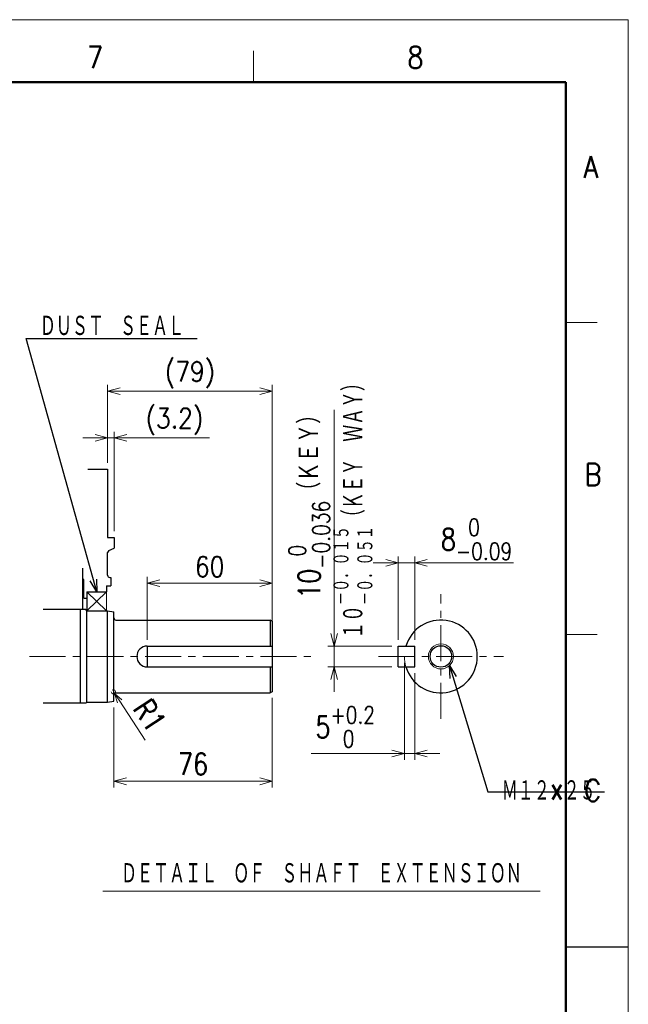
# Model space of a CAD drawing. Header units: millimetres. Extents: x 0 to 1300, y 0 to 891.
# Tile 127 of 127: x 968 to 1260, y 418 to 891. Entities that reach past the tile are written whole.
import ezdxf

# ---------------------------------------------------------------- set-up
doc = ezdxf.new("R2010")
doc.units = ezdxf.units.MM
doc.header["$LTSCALE"] = 0.545669
doc.linetypes.add('CENTER', pattern=[50.8, 31.75, -6.35, 6.35, -6.35])
doc.layers.add('NoLayerName_001', color=7, linetype='Continuous')
doc.styles.get("Standard").update_dxf_attribs({"font": 'txt', "bigfont": 'extfont2'})
doc.dimstyles.get("Standard").update_dxf_attribs({"dimtxt": 2.5, "dimasz": 2.5, "dimexe": 1, "dimexo": 1, "dimtad": 1, "dimdec": 3, "dimzin": 0, "dimdsep": 46, "dimtxsty": 'Standard', "dimcen": 2.5, "dimadec": 3, "dimazin": 0, "dimtfac": 0.75, "dimtdec": 3, "dimtmove": 0, "dimatfit": 3, "dimfxl": 1, "dimarcsym": 0})

# ---------------------------------------------------------------- blocks, each defined once
blk = doc.blocks.new('_OPEN30')
at = {"color": 0, "linetype": 'ByBlock', "lineweight": -2}
for p, q in [((-1, 0.267949), (0, 0)), ((0, 0), (-1, -0.267949)), ((0, 0), (-1, 0))]:
    blk.add_line(p, q, dxfattribs=at)
blk = doc.blocks.new('*D18')
at = {"layer": 'Defpoints', "color": 0}
for p in [(1089, 620.25), (1029, 590), (1089, 590)]:
    blk.add_point(p, dxfattribs=at)
at = {"layer": 'NoLayerName_001', "color": 0, "linetype": 'Continuous', "lineweight": 13}
for p, q in [((1029, 593), (1029, 623.25)), ((1035, 620.25), (1083, 620.25)), ((1089, 593), (1089, 623.25))]:
    blk.add_line(p, q, dxfattribs=at)
at = {"layer": 'NoLayerName_001', "color": 0, "lineweight": 13, "xscale": 6, "yscale": 6, "zscale": 6, "rotation": 180}
blk.add_blockref('_OPEN30', (1029, 620.25), dxfattribs=at)
at = {"layer": 'NoLayerName_001', "color": 0, "lineweight": 13, "xscale": 6, "yscale": 6, "zscale": 6}
blk.add_blockref('_OPEN30', (1089, 620.25), dxfattribs=at)
at = {"layer": 'NoLayerName_001', "color": 0, "lineweight": 13, "insert": (1059, 628.15), "char_height": 9.6, "attachment_point": 5}
blk.add_mtext('\\W0.8594;60', dxfattribs=at)
blk = doc.blocks.new('*D21')
at = {"layer": 'Defpoints', "color": 0}
for p in [(1013.2, 690), (1010, 675), (1013.2, 642.15)]:
    blk.add_point(p, dxfattribs=at)
at = {"layer": 'NoLayerName_001', "color": 0, "linetype": 'Continuous', "lineweight": 13}
for p, q in [((1010, 678), (1010, 693)), ((1013.2, 645.15), (1013.2, 693)), ((1004, 690), (998, 690)), ((1010, 690), (1013.2, 690)), ((1013.2, 690), (1058.88, 690)), ((1019.2, 690), (1025.2, 690))]:
    blk.add_line(p, q, dxfattribs=at)
at = {"layer": 'NoLayerName_001', "color": 0, "lineweight": 13, "xscale": 6, "yscale": 6, "zscale": 6}
blk.add_blockref('_OPEN30', (1010, 690), dxfattribs=at)
at = {"layer": 'NoLayerName_001', "color": 0, "lineweight": 13, "xscale": 6, "yscale": 6, "zscale": 6, "rotation": 180}
blk.add_blockref('_OPEN30', (1013.2, 690), dxfattribs=at)
at = {"layer": 'NoLayerName_001', "color": 0, "lineweight": 13, "insert": (1042.04, 697.9), "char_height": 9.6, "attachment_point": 5}
blk.add_mtext('\\W0.8594;(3.2)', dxfattribs=at)
blk = doc.blocks.new('*D22')
at = {"layer": 'Defpoints', "color": 0}
for p in [(1089, 712.5), (1010, 675), (1089, 601.92)]:
    blk.add_point(p, dxfattribs=at)
at = {"layer": 'NoLayerName_001', "color": 0, "linetype": 'Continuous', "lineweight": 13}
for p, q in [((1010, 678), (1010, 715.5)), ((1089, 604.92), (1089, 715.5)), ((1016, 712.5), (1083, 712.5))]:
    blk.add_line(p, q, dxfattribs=at)
at = {"layer": 'NoLayerName_001', "color": 0, "lineweight": 13, "xscale": 6, "yscale": 6, "zscale": 6, "rotation": 180}
blk.add_blockref('_OPEN30', (1010, 712.5), dxfattribs=at)
at = {"layer": 'NoLayerName_001', "color": 0, "lineweight": 13, "xscale": 6, "yscale": 6, "zscale": 6}
blk.add_blockref('_OPEN30', (1089, 712.5), dxfattribs=at)
at = {"layer": 'NoLayerName_001', "color": 0, "lineweight": 13, "insert": (1049.5, 720.4), "char_height": 9.6, "attachment_point": 5}
blk.add_mtext('\\W0.8594;(79)', dxfattribs=at)
blk = doc.blocks.new('*D36')
at = {"layer": 'Defpoints', "color": 0}
for p in [(1089, 568.08), (1013, 563.5), (1089, 525)]:
    blk.add_point(p, dxfattribs=at)
at = {"layer": 'NoLayerName_001', "color": 0, "linetype": 'Continuous', "lineweight": 13}
for p, q in [((1089, 565.08), (1089, 522)), ((1013, 560.5), (1013, 522)), ((1019, 525), (1083, 525))]:
    blk.add_line(p, q, dxfattribs=at)
at = {"layer": 'NoLayerName_001', "color": 0, "lineweight": 13, "xscale": 6, "yscale": 6, "zscale": 6, "rotation": 180}
blk.add_blockref('_OPEN30', (1013, 525), dxfattribs=at)
at = {"layer": 'NoLayerName_001', "color": 0, "lineweight": 13, "xscale": 6, "yscale": 6, "zscale": 6}
blk.add_blockref('_OPEN30', (1089, 525), dxfattribs=at)
at = {"layer": 'NoLayerName_001', "color": 0, "lineweight": 13, "insert": (1051, 533.36), "char_height": 10.5, "attachment_point": 5}
blk.add_mtext('\\W0.8000;76', dxfattribs=at)
blk = doc.blocks.new('*D41')
at = {"layer": 'Defpoints', "color": 0}
for p in [(1157.5, 630), (1149.5, 590), (1157.5, 590)]:
    blk.add_point(p, dxfattribs=at)
at = {"layer": 'NoLayerName_001', "color": 0, "linetype": 'Continuous', "lineweight": 13}
for p, q in [((1143.5, 630), (1137.5, 630)), ((1149.5, 593), (1149.5, 633)), ((1149.5, 630), (1157.5, 630)), ((1157.5, 593), (1157.5, 633)), ((1157.5, 630), (1204.82, 630)), ((1163.5, 630), (1169.5, 630))]:
    blk.add_line(p, q, dxfattribs=at)
at = {"layer": 'NoLayerName_001', "color": 0, "lineweight": 13, "xscale": 6, "yscale": 6, "zscale": 6}
blk.add_blockref('_OPEN30', (1149.5, 630), dxfattribs=at)
at = {"layer": 'NoLayerName_001', "color": 0, "lineweight": 13, "xscale": 6, "yscale": 6, "zscale": 6, "rotation": 180}
blk.add_blockref('_OPEN30', (1157.5, 630), dxfattribs=at)
at = {"layer": 'NoLayerName_001', "color": 0, "lineweight": 13, "insert": (1187.16, 641.29), "char_height": 10.5, "attachment_point": 5}
blk.add_mtext('\\A1;\\W0.8000;8{\\H8.202600;\\S 0^ -0.09;}', dxfattribs=at)
blk = doc.blocks.new('*D43')
at = {"layer": 'Defpoints', "color": 0}
for p in [(1152.5, 585), (1157.5, 580), (1157.5, 538.33)]:
    blk.add_point(p, dxfattribs=at)
at = {"layer": 'NoLayerName_001', "color": 0, "linetype": 'Continuous', "lineweight": 13}
for p, q in [((1152.5, 582), (1152.5, 535.33)), ((1157.5, 577), (1157.5, 535.33)), ((1152.5, 538.33), (1107.65, 538.33)), ((1146.5, 538.33), (1140.5, 538.33)), ((1152.5, 538.33), (1157.5, 538.33)), ((1163.5, 538.33), (1169.5, 538.33))]:
    blk.add_line(p, q, dxfattribs=at)
at = {"layer": 'NoLayerName_001', "color": 0, "lineweight": 13, "xscale": 6, "yscale": 6, "zscale": 6}
blk.add_blockref('_OPEN30', (1152.5, 538.33), dxfattribs=at)
at = {"layer": 'NoLayerName_001', "color": 0, "lineweight": 13, "xscale": 6, "yscale": 6, "zscale": 6, "rotation": 180}
blk.add_blockref('_OPEN30', (1157.5, 538.33), dxfattribs=at)
at = {"layer": 'NoLayerName_001', "color": 0, "lineweight": 13, "insert": (1124.08, 551.12), "char_height": 10.5, "attachment_point": 5}
blk.add_mtext('\\A1;\\W0.8000;5{\\H8.202600;\\S+0.2^  0;}', dxfattribs=at)
blk = doc.blocks.new('*D44')
at = {"layer": 'Defpoints', "color": 0}
for p in [(1118.75, 590), (1149.5, 590), (1149.5, 580)]:
    blk.add_point(p, dxfattribs=at)
at = {"layer": 'NoLayerName_001', "color": 0, "linetype": 'Continuous', "lineweight": 13}
for p, q in [((1118.75, 590), (1118.75, 703.6)), ((1118.75, 596), (1118.75, 602)), ((1146.5, 590), (1115.75, 590)), ((1118.75, 580), (1118.75, 590)), ((1146.5, 580), (1115.75, 580)), ((1118.75, 574), (1118.75, 568))]:
    blk.add_line(p, q, dxfattribs=at)
at = {"layer": 'NoLayerName_001', "color": 0, "lineweight": 13, "xscale": 6, "yscale": 6, "zscale": 6}
for p, rotation in [((1118.75, 590), 270), ((1118.75, 580), 90)]:
    blk.add_blockref('_OPEN30', p, dxfattribs=dict(at, rotation=rotation))
at = {"layer": 'NoLayerName_001', "color": 0, "lineweight": 13, "insert": (1106.77, 659.39), "char_height": 10.5, "attachment_point": 5, "rotation": 90}
blk.add_mtext('\\A1;\\W0.8000;10{\\H8.202600;\\S 0^ -0.036;}（ＫＥＹ）    ', dxfattribs=at)
blk = doc.blocks.new('*D46')
at = {"layer": 'Defpoints', "color": 0}
for p in [(1012.74, 568.04), (1013.29, 567.21)]:
    blk.add_point(p, dxfattribs=at)
at = {"layer": 'NoLayerName_001', "color": 0, "linetype": 'Continuous', "lineweight": 13}
for p, q in [((1012.74, 568.04), (1013.29, 567.21)), ((1015.77, 563.45), (1028.05, 544.84))]:
    blk.add_line(p, q, dxfattribs=at)
blk.add_arc((1012.74, 568.04), 1, 180, 123.4181, dxfattribs=at)
at = {"layer": 'NoLayerName_001', "color": 0, "lineweight": 13, "xscale": 4.5, "yscale": 4.5, "zscale": 4.5, "rotation": 123.4189213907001}
blk.add_blockref('_OPEN30', (1013.29, 567.21), dxfattribs=at)
at = {"layer": 'NoLayerName_001', "color": 0, "lineweight": 13, "insert": (1030.27, 556.66), "char_height": 10.5, "attachment_point": 5, "rotation": 303.4189}
blk.add_mtext('\\W0.8000;R1', dxfattribs=at)
blk = doc.blocks.new('_NONE')

msp = doc.modelspace()

# ---------------------------------------------------------------- linework, layer by layer
at = {"layer": 'NoLayerName_001', "color": 7, "linetype": 'Continuous', "lineweight": 13}
for p in [(0, 891), (1260, 0)]:
    msp.add_line(p, (1260, 891), dxfattribs=at)
at = {"layer": 'NoLayerName_001', "color": 2, "linetype": 'Continuous', "lineweight": 13}
for p, q in [((1080, 861), (1080, 876)), ((1230, 745.5), (1245, 745.5)), ((1009.5, 616), (1000, 607)), ((1000, 616), (1009.5, 607)), ((1009.5, 616), (1009.5, 607)), ((1245, 595.5), (1230, 595.5)), ((1007.6381, 472.264), (1217.6381, 472.264))]:
    msp.add_line(p, q, dxfattribs=at)
at = {"layer": 'NoLayerName_001', "color": 7, "linetype": 'Continuous', "lineweight": 50}
for p, q in [((75, 861), (1230, 861)), ((1230, 861), (1230, 30))]:
    msp.add_line(p, q, dxfattribs=at)
at = {"layer": 'NoLayerName_001', "color": 7, "linetype": 'Continuous', "lineweight": 25}
for p, q in [((1000.443, 675), (1010, 675)), ((1010, 675), (1010, 642.15)), ((1010, 642.15), (1013.2, 642.15)), ((1013.2, 642.15), (1013.2, 637)), ((1010, 624), (1010, 634.953)), ((1010.6013, 635.8701), (1013.2, 637)), ((998, 607.5), (998, 627.5)), ((998.5, 622), (998, 622)), ((998.5, 613), (998.5, 622)), ((1011, 623), (1011.5, 623)), ((1011.5, 623), (1011.5, 619)), ((1000, 616), (1009.5, 616)), ((1000, 616), (1000, 613)), ((1000, 616), (1009.5, 616)), ((1000, 616), (1000, 607)), ((1009.5, 619), (1009.5, 616)), ((1009.5, 619), (1011.5, 619)), ((998.5, 613), (1000, 613)), ((999.5, 607.5), (979, 607.5)), ((997, 562.5), (997, 607.5)), ((1000, 607), (999.5, 607.5)), ((1000, 563), (1000, 607)), ((1000, 607), (1010, 607)), ((1010, 607), (1013, 606.5)), ((1010, 563), (1010, 607)), ((1013, 563.5), (1013, 606.5)), ((1014, 602.5), (1088, 602.5)), ((1089, 601.9226), (1088, 602.5)), ((1088, 602.5), (1088, 590)), ((1089, 601.9226), (1089, 568.0774)), ((1089, 601.9226), (1089, 568.0774)), ((1029, 590), (1029, 580)), ((1029, 590), (1089, 590)), ((1149.5, 580), (1149.5, 590)), ((1149.5, 590), (1157.5, 590)), ((1157.5, 580), (1157.5, 590)), ((1029, 580), (1089, 580)), ((1088, 580), (1088, 567.5)), ((1149.5, 580), (1157.5, 580)), ((1089, 568.0774), (1088, 567.5)), ((1010, 563), (1013, 563.5)), ((1014, 567.5), (1088, 567.5)), ((999.5, 562.5), (979, 562.5)), ((999.5, 562.5), (1000, 563)), ((1000, 563), (1010, 563)), ((1230, 445.5), (1260, 445.5))]:
    msp.add_line(p, q, dxfattribs=at)
at = {"layer": 'NoLayerName_001', "color": 4, "linetype": 'CENTER', "lineweight": 13}
for p, q in [((1170, 555), (1170, 615)), ((972.5, 585), (1107.5, 585)), ((1140, 585), (1200, 585))]:
    msp.add_line(p, q, dxfattribs=at)
at = {"layer": 'NoLayerName_001', "color": 4, "linetype": 'Continuous', "lineweight": 13}
msp.add_circle((1170, 585), 6, dxfattribs=at)
at = {"layer": 'NoLayerName_001', "color": 7, "linetype": 'Continuous', "lineweight": 25}
msp.add_circle((1170, 585), 5.15, dxfattribs=at)
for centre, radius, start, end in [((1011, 634.953), 1, 113.498566, 180), ((1011, 624), 1, 180, 270), ((1014, 603.5), 1, 180, 270), ((1170, 585), 17.5, 196.60155, 163.39845), ((1029, 585), 5, 90, 270), ((1014, 566.5), 1, 90, 180)]:
    msp.add_arc(centre, radius, start, end, dxfattribs=at)
at = {"layer": 'NoLayerName_001', "color": 4, "linetype": 'Continuous', "lineweight": 13}
msp.add_arc((1170, 585), 17.5, 180, 196.60155, dxfattribs=at)

# ---------------------------------------------------------------- texts
at = {"layer": 'NoLayerName_001', "color": 2, "lineweight": 13, "char_height": 10.5}
for s, insert, attachment_point in [('\\A1;\\W0.8600;7', (1000.1805, 867.694), 7), ('\\A1;\\W0.8600;8', (1153.8958, 867.694), 7), ('\\A1;\\W0.8600;A', (1238.5673, 814.993), 7), ('\\A1;\\W0.8600;B', (1239.0497, 667.1685), 7), ('\\A1;\\W0.8600;C', (1238.8108, 515.3768), 7), ('\\A1;\\W0.6667;ＤＥＴＡＩＬ\u3000ＯＦ\u3000ＳＨＡＦＴ\u3000ＥＸＴＥＮＳＩＯＮ', (1112.6381, 480.6757), 5)]:
    msp.add_mtext(s, dxfattribs=dict(at, insert=insert, attachment_point=attachment_point))
at = {"layer": 'NoLayerName_001', "color": 3, "linetype": 'Continuous', "lineweight": 13, "char_height": 10.5, "line_spacing_factor": 0.6}
for s, insert, attachment_point in [('\\A1;\\W0.6667;ＤＵＳＴ\u3000ＳＥＡＬ', (977.4225, 738.4768), 7), ('\\A1;\\W0.6667;Ｍ１２×２５', (1199.25, 520.5), 4)]:
    msp.add_mtext(s, dxfattribs=dict(at, insert=insert, attachment_point=attachment_point))
at = {"layer": 'NoLayerName_001', "color": 3, "lineweight": 13, "insert": (1137.9031, 593.5002), "char_height": 10.5, "attachment_point": 7, "rotation": 90.000003}
msp.add_mtext('\\A1;\\W0.7016;１０{\\A1;\\H0.781x;\\S－０．０１５^ －０．０５１;}（ＫＥＹ\u3000ＷＡＹ）', dxfattribs=at)

# ---------------------------------------------------------------- dimensions: what is measured, and where the dimension line sits
at = {"layer": 'NoLayerName_001', "color": 3, "linetype": 'Continuous', "lineweight": 13}
for base, p1, p2, text, override, picture, middle in [((1089, 712.5), (1010, 675), (1089, 601.9226), '\\W0.8594;<>', {"dimtxt": 9.6, "dimasz": 6, "dimexe": 3, "dimexo": 3, "dimgap": 3, "dimdec": 0, "dimzin": 8, "dimpost": '(<>)', "dimblk": 'OPEN30', "dimclrd": 0, "dimclre": 0, "dimclrt": 0, "dimtp": 0, "dimtm": 0, "dimlwd": 13, "dimlwe": 13}, '*D22', (1049.5, 712.5)), ((1013.2, 690), (1010, 675), (1013.2, 642.15), '\\W0.8594;<>', {"dimtxt": 9.6, "dimasz": 6, "dimexe": 3, "dimexo": 3, "dimgap": 3, "dimdec": 1, "dimzin": 8, "dimpost": '(<>)', "dimblk": 'OPEN30', "dimclrd": 0, "dimclre": 0, "dimclrt": 0, "dimtp": 0, "dimtm": 0, "dimlwd": 13, "dimlwe": 13}, '*D21', (1042.0398, 690)), ((1157.5, 630), (1149.5, 590), (1157.5, 590), '\\W0.8000;<>', {"dimtxt": 10.5, "dimasz": 6, "dimexe": 3, "dimexo": 3, "dimgap": 1.5, "dimdec": 0, "dimzin": 8, "dimblk": 'OPEN30', "dimclrd": 0, "dimclre": 0, "dimclrt": 0, "dimtol": 1, "dimtp": 0, "dimtm": 0.09, "dimtfac": 0.7812, "dimtolj": 1, "dimlwd": 13, "dimlwe": 13}, '*D41', (1187.1604, 630)), ((1089, 620.2471), (1029, 590), (1089, 590), '\\W0.8594;<>', {"dimtxt": 9.6, "dimasz": 6, "dimexe": 3, "dimexo": 3, "dimgap": 3, "dimdec": 0, "dimzin": 8, "dimblk": 'OPEN30', "dimclrd": 0, "dimclre": 0, "dimclrt": 0, "dimtp": 0, "dimtm": 0, "dimlwd": 13, "dimlwe": 13}, '*D18', (1059, 620.2471)), ((1157.5, 538.3305), (1152.5, 585), (1157.5, 580), '\\W0.8000;<>', {"dimtxt": 10.5, "dimasz": 6, "dimexe": 3, "dimexo": 3, "dimgap": 3, "dimdec": 0, "dimzin": 8, "dimblk": 'OPEN30', "dimclrd": 0, "dimclre": 0, "dimclrt": 0, "dimtol": 1, "dimtp": 0.2, "dimtm": 0, "dimtfac": 0.7812, "dimtdec": 1, "dimtolj": 1, "dimlwd": 13, "dimlwe": 13}, '*D43', (1124.076, 538.3305)), ((1089, 525), (1013, 563.5), (1089, 568.0774), '\\W0.8000;<>', {"dimtxt": 10.5, "dimasz": 6, "dimexe": 3, "dimexo": 3, "dimgap": 3, "dimdec": 0, "dimzin": 8, "dimblk": 'OPEN30', "dimclrd": 0, "dimclre": 0, "dimclrt": 0, "dimtp": 0, "dimtm": 0, "dimlwd": 13, "dimlwe": 13}, '*D36', (1051, 525))]:
    dim = msp.add_linear_dim(base=base, p1=p1, p2=p2, text=text, dimstyle='Standard', override=override, dxfattribs=at)
    dim.commit()
    dim.dimension.update_dxf_attribs({"geometry": picture, "text_midpoint": middle, "dimtype": 160})
dim = msp.add_linear_dim(base=(1118.75, 590), p1=(1149.5, 580), p2=(1149.5, 590), angle=90, text='\\W0.8000;<>', dimstyle='Standard', override={"dimtxt": 10.5, "dimasz": 6, "dimexe": 3, "dimexo": 3, "dimgap": 1.499999, "dimdec": 0, "dimzin": 8, "dimpost": '<>（ＫＥＹ）    ', "dimblk": 'OPEN30', "dimclrd": 0, "dimclre": 0, "dimclrt": 0, "dimtol": 1, "dimtp": 0, "dimtm": 0.036, "dimtfac": 0.7812, "dimtolj": 1, "dimlwd": 13, "dimlwe": 13}, dxfattribs=at)
dim.commit()
dim.dimension.update_dxf_attribs({"geometry": '*D44', "text_midpoint": (1118.75, 659.3862), "dimtype": 160})
dim = msp.add_radius_dim(center=(1012.7421, 568.0418), mpoint=(1013.2929, 567.2071), text='\\W0.8000;<>', dimstyle='Standard', override={"dimtxt": 10.5, "dimasz": 4.5, "dimexe": 3, "dimexo": 3, "dimgap": 3, "dimzin": 8, "dimblk1": 'NONE', "dimblk2": 'OPEN30', "dimsah": 1, "dimcen": 0, "dimclrd": 0, "dimclre": 0, "dimclrt": 0, "dimtp": 0, "dimtm": 0, "dimlwd": 13, "dimlwe": 13}, dxfattribs=at)
dim.commit()
dim.dimension.update_dxf_attribs({"geometry": '*D46', "text_midpoint": (1023.2891, 552.0579), "dimtype": 164})

# ---------------------------------------------------------------- leaders
at = {"layer": 'NoLayerName_001', "color": 3, "linetype": 'Continuous', "lineweight": 13, "annotation_type": 0, "has_hookline": 1, "hookline_direction": 0}
for points, text_width in [([(1004.75, 616), (970.7975, 737.8518), (976.7975, 737.8518)], 75.4848), ([(1174.1625, 580.6787), (1192.625, 519.875), (1198.625, 519.875)], 49.2545)]:
    msp.add_leader(points, dimstyle='Standard', override={"dimtxt": 10.5, "dimasz": 6, "dimldrblk": 'OPEN30'}, dxfattribs=dict(at, text_width=text_width))

doc.saveas('drawing.dxf')
